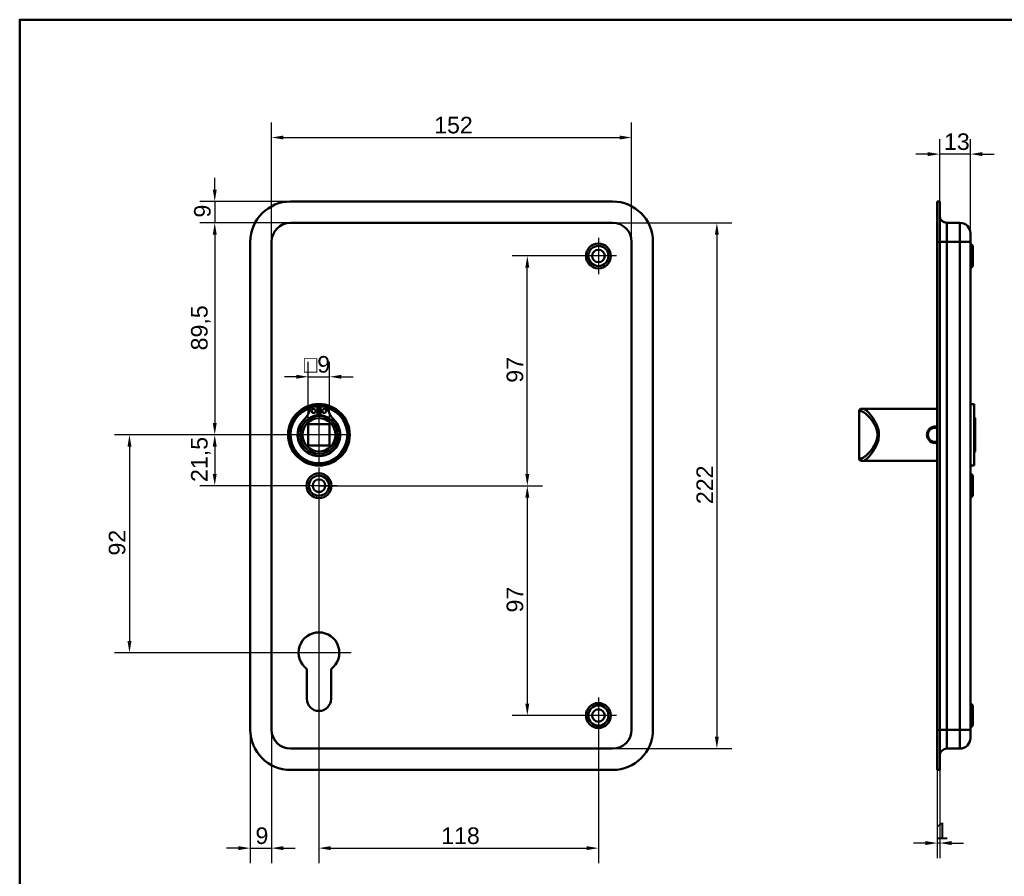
# Model space of a CAD drawing. Header units: millimetres. Extents: x 20 to 833, y 20 to 574.
# Tile 3 of 5: x 20 to 436, y 212 to 574. Entities that reach past the tile are written whole.
import ezdxf

# ---------------------------------------------------------------- set-up
doc = ezdxf.new("R2010")
doc.units = ezdxf.units.MM
doc.header["$LTSCALE"] = 2
for name, color, linetype, lineweight in [('Bemaßungen(DIN)', 7, 'Continuous', 25), ('Mittelpunktmarkierung(DIN)', 7, 'Continuous', 25), ('Sichtbare Kanten(DIN)', 7, 'Continuous', 50), ('Sichtbare tangentiale Kanten(DIN)', 7, 'Continuous', 50), ('Skizziergeometrie(DIN)', 7, 'Continuous', 50)]:
    doc.layers.add(name, color=color, linetype=linetype, lineweight=lineweight)
doc.styles.add('STANDARD-DIN~0', font='arial.ttf')
doc.dimstyles.new('CAD-LAN', dxfattribs={"dimscale": 2, "dimtxt": 3.5, "dimasz": 2.5, "dimexe": 3.175, "dimexo": 0, "dimgap": 0.8, "dimtad": 1, "dimrnd": 1e-08, "dimtxsty": 'STANDARD-DIN~0', "dimcen": 0.09, "dimdle": 10, "dimclrd": 250, "dimclre": 250, "dimclrt": 250, "dimadec": 0, "dimazin": 2, "dimtfac": 1, "dimtmove": 0, "dimatfit": 3, "dimfxl": 1, "dimtolj": 1, "dimtzin": 0, "dimlwd": 25, "dimlwe": 25, "dimarcsym": 0})

# ---------------------------------------------------------------- blocks, each defined once
blk = doc.blocks.new('Ränder Standardrahmen')
at = {"layer": 'Skizziergeometrie(DIN)', "flags": 128}
blk.add_lwpolyline([(10, 10), (10, 287), (410, 287), (410, 10), (10, 10)], dxfattribs=at)
blk = doc.blocks.new('*D8')
at = {"layer": 'Bemaßungen(DIN)', "color": 250, "linetype": 'Continuous', "lineweight": 25, "true_color": 0x3f3f3f, "transparency": 16777216}
for p, q in [((134.35, 488.26), (96, 488.26)), ((102.35, 483.26), (102.35, 403.76)), ((146.35, 398.76), (96, 398.76))]:
    blk.add_line(p, q, dxfattribs=at)
at = {"layer": 'Bemaßungen(DIN)', "color": 250, "linetype": 'Continuous', "true_color": 0x3f3f3f, "transparency": 16777216}
for points in [[(101.52, 483.26), (103.18, 483.26), (102.35, 488.26)], [(101.52, 403.76), (103.18, 403.76), (102.35, 398.76)]]:
    blk.add_solid(points, dxfattribs=at)
at = {"layer": 'Defpoints', "color": 0, "linetype": 'Continuous', "transparency": 16777216}
for p in [(134.35, 488.26), (102.35, 398.76), (146.35, 398.76)]:
    blk.add_point(p, dxfattribs=at)
at = {"layer": 'Bemaßungen(DIN)', "color": 250, "linetype": 'Continuous', "lineweight": 25, "true_color": 0x3f3f3f, "transparency": 16777216, "insert": (92.34, 434.39), "char_height": 7, "attachment_point": 1, "rotation": 90, "style": 'STANDARD-DIN~0'}
blk.add_mtext('\\A1;89,5', dxfattribs=at)
blk = doc.blocks.new('*D9')
at = {"layer": 'Bemaßungen(DIN)', "color": 250, "linetype": 'Continuous', "lineweight": 25, "true_color": 0x3f3f3f, "transparency": 16777216}
for p, q in [((126.35, 480.26), (126.35, 530.61)), ((278.35, 480.26), (278.35, 530.61)), ((131.35, 524.26), (273.35, 524.26))]:
    blk.add_line(p, q, dxfattribs=at)
at = {"layer": 'Bemaßungen(DIN)', "color": 250, "linetype": 'Continuous', "true_color": 0x3f3f3f, "transparency": 16777216}
for points in [[(131.35, 525.09), (131.35, 523.43), (126.35, 524.26)], [(273.35, 525.09), (273.35, 523.43), (278.35, 524.26)]]:
    blk.add_solid(points, dxfattribs=at)
at = {"layer": 'Defpoints', "color": 0, "linetype": 'Continuous', "transparency": 16777216}
for p in [(278.35, 524.26), (126.35, 480.26), (278.35, 480.26)]:
    blk.add_point(p, dxfattribs=at)
at = {"layer": 'Bemaßungen(DIN)', "color": 250, "linetype": 'Continuous', "lineweight": 25, "true_color": 0x3f3f3f, "transparency": 16777216, "insert": (194.98, 533.01), "char_height": 7, "attachment_point": 1, "style": 'STANDARD-DIN~0'}
blk.add_mtext('\\A1;152', dxfattribs=at)
blk = doc.blocks.new('*D10')
at = {"layer": 'Bemaßungen(DIN)', "color": 250, "linetype": 'Continuous', "lineweight": 25, "true_color": 0x3f3f3f, "transparency": 16777216}
for p, q in [((270.35, 488.26), (320.7, 488.26)), ((314.35, 483.26), (314.35, 271.26)), ((270.35, 266.26), (320.7, 266.26))]:
    blk.add_line(p, q, dxfattribs=at)
at = {"layer": 'Bemaßungen(DIN)', "color": 250, "linetype": 'Continuous', "true_color": 0x3f3f3f, "transparency": 16777216}
for points in [[(313.52, 483.26), (315.18, 483.26), (314.35, 488.26)], [(313.52, 271.26), (315.18, 271.26), (314.35, 266.26)]]:
    blk.add_solid(points, dxfattribs=at)
at = {"layer": 'Defpoints', "color": 0, "linetype": 'Continuous', "transparency": 16777216}
for p in [(270.35, 488.26), (270.35, 266.26), (314.35, 266.26)]:
    blk.add_point(p, dxfattribs=at)
at = {"layer": 'Bemaßungen(DIN)', "color": 250, "linetype": 'Continuous', "lineweight": 25, "true_color": 0x3f3f3f, "transparency": 16777216, "insert": (305.72, 369.5), "char_height": 7, "attachment_point": 1, "rotation": 90, "style": 'STANDARD-DIN~0'}
blk.add_mtext('\\A1;222', dxfattribs=at)
blk = doc.blocks.new('*D11')
at = {"layer": 'Bemaßungen(DIN)', "color": 250, "linetype": 'Continuous', "lineweight": 25, "true_color": 0x3f3f3f, "transparency": 16777216}
for p, q in [((146.35, 398.76), (96, 398.76)), ((102.35, 393.76), (102.35, 382.26)), ((146.35, 377.26), (96, 377.26))]:
    blk.add_line(p, q, dxfattribs=at)
at = {"layer": 'Bemaßungen(DIN)', "color": 250, "linetype": 'Continuous', "true_color": 0x3f3f3f, "transparency": 16777216}
for points in [[(101.52, 393.76), (103.18, 393.76), (102.35, 398.76)], [(101.52, 382.26), (103.18, 382.26), (102.35, 377.26)]]:
    blk.add_solid(points, dxfattribs=at)
at = {"layer": 'Defpoints', "color": 0, "linetype": 'Continuous', "transparency": 16777216}
for p in [(146.35, 398.76), (102.35, 377.26), (146.35, 377.26)]:
    blk.add_point(p, dxfattribs=at)
at = {"layer": 'Bemaßungen(DIN)', "color": 250, "linetype": 'Continuous', "lineweight": 25, "true_color": 0x3f3f3f, "transparency": 16777216, "insert": (92.34, 378.83), "char_height": 7, "attachment_point": 1, "rotation": 90, "style": 'STANDARD-DIN~0'}
blk.add_mtext('\\A1;21,5', dxfattribs=at)
blk = doc.blocks.new('*D12')
at = {"layer": 'Bemaßungen(DIN)', "color": 250, "linetype": 'Continuous', "lineweight": 25, "true_color": 0x3f3f3f, "transparency": 16777216}
for p, q in [((146.35, 398.76), (60, 398.76)), ((66.35, 393.76), (66.35, 311.76)), ((146.35, 306.76), (60, 306.76))]:
    blk.add_line(p, q, dxfattribs=at)
at = {"layer": 'Bemaßungen(DIN)', "color": 250, "linetype": 'Continuous', "true_color": 0x3f3f3f, "transparency": 16777216}
for points in [[(65.52, 393.76), (67.18, 393.76), (66.35, 398.76)], [(65.52, 311.76), (67.18, 311.76), (66.35, 306.76)]]:
    blk.add_solid(points, dxfattribs=at)
at = {"layer": 'Defpoints', "color": 0, "linetype": 'Continuous', "transparency": 16777216}
for p in [(146.35, 398.76), (66.35, 306.76), (146.35, 306.76)]:
    blk.add_point(p, dxfattribs=at)
at = {"layer": 'Bemaßungen(DIN)', "color": 250, "linetype": 'Continuous', "lineweight": 25, "true_color": 0x3f3f3f, "transparency": 16777216, "insert": (57.6, 347.78), "char_height": 7, "attachment_point": 1, "rotation": 90, "style": 'STANDARD-DIN~0'}
blk.add_mtext('\\A1;92', dxfattribs=at)
blk = doc.blocks.new('*D13')
at = {"layer": 'Bemaßungen(DIN)', "color": 250, "linetype": 'Continuous', "lineweight": 25, "true_color": 0x3f3f3f, "transparency": 16777216}
for p, q in [((102.35, 502.26), (102.35, 507.26)), ((134.35, 497.26), (96, 497.26)), ((102.35, 497.26), (102.35, 488.26)), ((134.35, 488.26), (96, 488.26)), ((102.35, 483.26), (102.35, 478.26))]:
    blk.add_line(p, q, dxfattribs=at)
at = {"layer": 'Bemaßungen(DIN)', "color": 250, "linetype": 'Continuous', "true_color": 0x3f3f3f, "transparency": 16777216}
for points in [[(101.52, 502.26), (103.18, 502.26), (102.35, 497.26)], [(101.52, 483.26), (103.18, 483.26), (102.35, 488.26)]]:
    blk.add_solid(points, dxfattribs=at)
at = {"layer": 'Defpoints', "color": 0, "linetype": 'Continuous', "transparency": 16777216}
for p in [(134.35, 497.26), (102.35, 488.26), (134.35, 488.26)]:
    blk.add_point(p, dxfattribs=at)
at = {"layer": 'Bemaßungen(DIN)', "color": 250, "linetype": 'Continuous', "lineweight": 25, "true_color": 0x3f3f3f, "transparency": 16777216, "insert": (93.6, 490.46), "char_height": 7, "attachment_point": 1, "rotation": 90, "style": 'STANDARD-DIN~0'}
blk.add_mtext('\\A1;9', dxfattribs=at)
blk = doc.blocks.new('*D14')
at = {"layer": 'Bemaßungen(DIN)', "color": 250, "linetype": 'Continuous', "lineweight": 25, "true_color": 0x3f3f3f, "transparency": 16777216}
for p, q in [((256.7, 474.26), (227.97, 474.26)), ((234.32, 382.26), (234.32, 469.26)), ((146.35, 377.26), (240.67, 377.26))]:
    blk.add_line(p, q, dxfattribs=at)
at = {"layer": 'Bemaßungen(DIN)', "color": 250, "linetype": 'Continuous', "true_color": 0x3f3f3f, "transparency": 16777216}
for points in [[(233.48, 469.26), (235.15, 469.26), (234.32, 474.26)], [(233.48, 382.26), (235.15, 382.26), (234.32, 377.26)]]:
    blk.add_solid(points, dxfattribs=at)
at = {"layer": 'Defpoints', "color": 0, "linetype": 'Continuous', "transparency": 16777216}
for p in [(234.32, 474.26), (256.7, 474.26), (146.35, 377.26)]:
    blk.add_point(p, dxfattribs=at)
at = {"layer": 'Bemaßungen(DIN)', "color": 250, "linetype": 'Continuous', "lineweight": 25, "true_color": 0x3f3f3f, "transparency": 16777216, "insert": (225.57, 420.74), "char_height": 7, "attachment_point": 1, "rotation": 90, "style": 'STANDARD-DIN~0'}
blk.add_mtext('\\A1;97', dxfattribs=at)
blk = doc.blocks.new('*D15')
at = {"layer": 'Bemaßungen(DIN)', "color": 250, "linetype": 'Continuous', "lineweight": 25, "true_color": 0x3f3f3f, "transparency": 16777216}
for p, q in [((146.35, 377.26), (240.67, 377.26)), ((234.32, 372.26), (234.32, 285.26)), ((256.7, 280.26), (227.97, 280.26))]:
    blk.add_line(p, q, dxfattribs=at)
at = {"layer": 'Bemaßungen(DIN)', "color": 250, "linetype": 'Continuous', "true_color": 0x3f3f3f, "transparency": 16777216}
for points in [[(233.48, 372.26), (235.15, 372.26), (234.32, 377.26)], [(233.48, 285.26), (235.15, 285.26), (234.32, 280.26)]]:
    blk.add_solid(points, dxfattribs=at)
at = {"layer": 'Defpoints', "color": 0, "linetype": 'Continuous', "transparency": 16777216}
for p in [(146.35, 377.26), (234.32, 280.26), (256.7, 280.26)]:
    blk.add_point(p, dxfattribs=at)
at = {"layer": 'Bemaßungen(DIN)', "color": 250, "linetype": 'Continuous', "lineweight": 25, "true_color": 0x3f3f3f, "transparency": 16777216, "insert": (225.57, 323.74), "char_height": 7, "attachment_point": 1, "rotation": 90, "style": 'STANDARD-DIN~0'}
blk.add_mtext('\\A1;97', dxfattribs=at)
blk = doc.blocks.new('*D16')
at = {"layer": 'Bemaßungen(DIN)', "color": 250, "linetype": 'Continuous', "lineweight": 25, "true_color": 0x3f3f3f, "transparency": 16777216}
for p, q in [((146.35, 369.61), (146.35, 217.91)), ((264.35, 272.61), (264.35, 217.91)), ((151.35, 224.26), (259.35, 224.26))]:
    blk.add_line(p, q, dxfattribs=at)
at = {"layer": 'Bemaßungen(DIN)', "color": 250, "linetype": 'Continuous', "true_color": 0x3f3f3f, "transparency": 16777216}
for points in [[(151.35, 225.09), (151.35, 223.43), (146.35, 224.26)], [(259.35, 225.09), (259.35, 223.43), (264.35, 224.26)]]:
    blk.add_solid(points, dxfattribs=at)
at = {"layer": 'Defpoints', "color": 0, "linetype": 'Continuous', "transparency": 16777216}
for p in [(146.35, 369.61), (264.35, 272.61), (264.35, 224.26)]:
    blk.add_point(p, dxfattribs=at)
at = {"layer": 'Bemaßungen(DIN)', "color": 250, "linetype": 'Continuous', "lineweight": 25, "true_color": 0x3f3f3f, "transparency": 16777216, "insert": (197.94, 233.01), "char_height": 7, "attachment_point": 1, "style": 'STANDARD-DIN~0'}
blk.add_mtext('\\A1;118', dxfattribs=at)
blk = doc.blocks.new('*D17')
at = {"layer": 'Bemaßungen(DIN)', "color": 250, "linetype": 'Continuous', "lineweight": 25, "true_color": 0x3f3f3f, "transparency": 16777216}
for p, q in [((117.35, 274.26), (117.35, 217.91)), ((126.35, 274.26), (126.35, 217.91)), ((112.35, 224.26), (107.35, 224.26)), ((117.35, 224.26), (126.35, 224.26)), ((131.35, 224.26), (136.35, 224.26))]:
    blk.add_line(p, q, dxfattribs=at)
at = {"layer": 'Bemaßungen(DIN)', "color": 250, "linetype": 'Continuous', "true_color": 0x3f3f3f, "transparency": 16777216}
for points in [[(112.35, 225.09), (112.35, 223.43), (117.35, 224.26)], [(131.35, 225.09), (131.35, 223.43), (126.35, 224.26)]]:
    blk.add_solid(points, dxfattribs=at)
at = {"layer": 'Defpoints', "color": 0, "linetype": 'Continuous', "transparency": 16777216}
for p in [(117.35, 274.26), (126.35, 274.26), (126.35, 224.26)]:
    blk.add_point(p, dxfattribs=at)
at = {"layer": 'Bemaßungen(DIN)', "color": 250, "linetype": 'Continuous', "lineweight": 25, "true_color": 0x3f3f3f, "transparency": 16777216, "insert": (119.55, 233.01), "char_height": 7, "attachment_point": 1, "style": 'STANDARD-DIN~0'}
blk.add_mtext('\\A1;9', dxfattribs=at)
blk = doc.blocks.new('*D18')
at = {"layer": 'Bemaßungen(DIN)', "color": 250, "linetype": 'Continuous', "lineweight": 25, "true_color": 0x3f3f3f, "transparency": 16777216}
for p, q in [((141.85, 403.26), (141.85, 429.61)), ((150.85, 403.26), (150.85, 429.61)), ((136.85, 423.26), (131.85, 423.26)), ((141.85, 423.26), (150.85, 423.26)), ((155.85, 423.26), (160.85, 423.26))]:
    blk.add_line(p, q, dxfattribs=at)
at = {"layer": 'Bemaßungen(DIN)', "color": 250, "linetype": 'Continuous', "true_color": 0x3f3f3f, "transparency": 16777216}
for points in [[(136.85, 424.09), (136.85, 422.43), (141.85, 423.26)], [(155.85, 424.09), (155.85, 422.43), (150.85, 423.26)]]:
    blk.add_solid(points, dxfattribs=at)
at = {"layer": 'Defpoints', "color": 0, "linetype": 'Continuous', "transparency": 16777216}
for p in [(150.85, 423.26), (141.85, 403.26), (150.85, 403.26)]:
    blk.add_point(p, dxfattribs=at)
at = {"layer": 'Bemaßungen(DIN)', "color": 250, "linetype": 'Continuous', "lineweight": 25, "true_color": 0x3f3f3f, "transparency": 16777216, "insert": (139.98, 432.01), "char_height": 7, "attachment_point": 1, "style": 'STANDARD-DIN~0'}
blk.add_mtext('\\A1;\\fAIGDT|b0|i0;\\H7.0000;o\\fArial|b0|i0;\\H7.0000;9', dxfattribs=at)
blk = doc.blocks.new('*D19')
at = {"layer": 'Bemaßungen(DIN)', "color": 250, "linetype": 'Continuous', "lineweight": 25, "true_color": 0x3f3f3f, "transparency": 16777216}
for p, q in [((408.42, 497.26), (408.42, 523.61)), ((421.42, 483.76), (421.42, 523.61)), ((403.42, 517.26), (398.42, 517.26)), ((421.42, 517.26), (408.42, 517.26)), ((426.42, 517.26), (431.42, 517.26))]:
    blk.add_line(p, q, dxfattribs=at)
at = {"layer": 'Bemaßungen(DIN)', "color": 250, "linetype": 'Continuous', "true_color": 0x3f3f3f, "transparency": 16777216}
for points in [[(403.42, 518.09), (403.42, 516.43), (408.42, 517.26)], [(426.42, 518.09), (426.42, 516.43), (421.42, 517.26)]]:
    blk.add_solid(points, dxfattribs=at)
at = {"layer": 'Defpoints', "color": 0, "linetype": 'Continuous', "transparency": 16777216}
for p in [(408.42, 517.26), (408.42, 497.26), (421.42, 483.76)]:
    blk.add_point(p, dxfattribs=at)
at = {"layer": 'Bemaßungen(DIN)', "color": 250, "linetype": 'Continuous', "lineweight": 25, "true_color": 0x3f3f3f, "transparency": 16777216, "insert": (410.24, 526.01), "char_height": 7, "attachment_point": 1, "style": 'STANDARD-DIN~0'}
blk.add_mtext('\\A1;13', dxfattribs=at)
blk = doc.blocks.new('*D20')
at = {"layer": 'Bemaßungen(DIN)', "color": 250, "linetype": 'Continuous', "lineweight": 25, "true_color": 0x3f3f3f, "transparency": 16777216}
for p, q in [((407.42, 257.26), (407.42, 220.05)), ((408.42, 257.26), (408.42, 220.05)), ((402.42, 226.4), (397.42, 226.4)), ((408.42, 226.4), (407.42, 226.4)), ((413.42, 226.4), (418.42, 226.4))]:
    blk.add_line(p, q, dxfattribs=at)
at = {"layer": 'Bemaßungen(DIN)', "color": 250, "linetype": 'Continuous', "true_color": 0x3f3f3f, "transparency": 16777216}
for points in [[(402.42, 227.23), (402.42, 225.57), (407.42, 226.4)], [(413.42, 227.23), (413.42, 225.57), (408.42, 226.4)]]:
    blk.add_solid(points, dxfattribs=at)
at = {"layer": 'Defpoints', "color": 0, "linetype": 'Continuous', "transparency": 16777216}
for p in [(407.42, 257.26), (408.42, 257.26), (407.42, 226.4)]:
    blk.add_point(p, dxfattribs=at)
at = {"layer": 'Bemaßungen(DIN)', "color": 250, "linetype": 'Continuous', "lineweight": 25, "true_color": 0x3f3f3f, "transparency": 16777216, "insert": (406.63, 235.03), "char_height": 7, "attachment_point": 1, "style": 'STANDARD-DIN~0'}
blk.add_mtext('\\A1;1', dxfattribs=at)

msp = doc.modelspace()

# ---------------------------------------------------------------- linework, layer by layer
at = {"layer": 'Mittelpunktmarkierung(DIN)', "linetype": 'Continuous'}
for p, q in [((264.35, 481.909), (264.35, 466.609)), ((272, 474.259), (256.7, 474.259)), ((146.35, 410.759), (146.35, 386.759)), ((158.35, 398.759), (134.35, 398.759)), ((146.35, 384.909), (146.35, 369.609)), ((154, 377.259), (138.7, 377.259)), ((146.35, 320.359), (146.35, 296.759)), ((159.95, 306.759), (132.75, 306.759)), ((264.35, 287.909), (264.35, 272.609)), ((272, 280.259), (256.7, 280.259))]:
    msp.add_line(p, q, dxfattribs=at)
at = {"layer": 'Sichtbare Kanten(DIN)'}
for p, q in [((134.35, 497.259), (270.35, 497.259)), ((407.42, 497.259), (408.42, 497.259)), ((407.42, 497.259), (407.42, 480.259)), ((408.42, 497.259), (408.42, 480.259)), ((270.35, 488.259), (134.35, 488.259)), ((416.92, 488.259), (411.42, 488.259)), ((421.42, 483.759), (421.42, 480.259)), ((117.35, 274.259), (117.35, 480.259)), ((126.35, 480.259), (126.35, 274.259)), ((278.35, 274.259), (278.35, 480.259)), ((287.35, 480.259), (287.35, 274.259)), ((407.42, 274.259), (407.42, 480.259)), ((408.42, 274.259), (408.42, 480.259)), ((421.42, 274.259), (421.42, 480.259)), ((422.42, 478.509), (421.42, 479.509)), ((422.42, 478.509), (422.42, 470.009)), ((422.42, 470.009), (421.42, 469.009)), ((422.92, 411.759), (421.42, 411.759)), ((422.92, 385.759), (422.92, 411.759)), ((144.349, 410.666), (145.733, 410.666)), ((145.733, 410.666), (145.733, 406.966)), ((146.966, 410.666), (148.351, 410.666)), ((146.966, 406.966), (146.966, 410.666)), ((374.42, 408.759), (374.42, 388.759)), ((375.42, 409.759), (376.089, 409.759)), ((380.42, 409.759), (376.089, 409.759)), ((407.42, 409.759), (380.42, 409.759)), ((141.85, 394.259), (141.85, 403.259)), ((141.85, 403.259), (150.85, 403.259)), ((150.85, 403.259), (150.85, 394.259)), ((423.42, 405.759), (422.92, 406.259)), ((423.42, 405.759), (423.42, 391.759)), ((150.85, 394.259), (141.85, 394.259)), ((423.42, 391.759), (422.92, 391.259)), ((376.089, 387.759), (375.42, 387.759)), ((380.42, 387.759), (376.089, 387.759)), ((407.42, 387.759), (380.42, 387.759)), ((422.92, 385.759), (421.42, 385.759)), ((422.42, 381.509), (421.42, 382.509)), ((422.42, 381.509), (422.42, 373.009)), ((422.42, 373.009), (421.42, 372.009)), ((141.25, 287.259), (141.25, 299.834)), ((151.45, 299.834), (151.45, 287.259)), ((422.42, 284.509), (421.42, 285.509)), ((422.42, 284.509), (422.42, 276.009)), ((422.42, 276.009), (421.42, 275.009)), ((407.42, 274.259), (407.42, 257.259)), ((408.42, 274.259), (408.42, 257.259)), ((421.42, 274.259), (421.42, 270.759)), ((134.35, 266.259), (270.35, 266.259)), ((416.92, 266.259), (411.42, 266.259)), ((270.35, 257.259), (134.35, 257.259)), ((407.42, 257.259), (408.42, 257.259))]:
    msp.add_line(p, q, dxfattribs=at)
for centre, radius in [((264.35, 474.259), 5.25), ((264.35, 474.259), 4.25), ((264.35, 474.259), 2.65), ((146.35, 398.759), 13), ((146.35, 398.759), 12.5), ((144.118, 408.816), 0.85), ((148.581, 408.816), 0.85), ((146.35, 398.759), 8), ((146.35, 398.759), 7), ((146.35, 377.259), 5.25), ((146.35, 377.259), 4.25), ((146.35, 377.259), 2.65), ((264.35, 280.259), 5.25), ((264.35, 280.259), 4.25), ((264.35, 280.259), 2.65)]:
    msp.add_circle(centre, radius, dxfattribs=at)
for centre, radius, start, end in [((134.35, 480.259), 17, 90, 180), ((270.35, 480.259), 17, 0, 90), ((411.42, 491.259), 3, 180, 270), ((134.35, 480.259), 8, 90, 180), ((270.35, 480.259), 8, 0, 90), ((416.92, 483.759), 4.5, 0, 90), ((146.35, 398.759), 12, 104.7921, 75.2079), ((133.98, 411.406), 8.725, 314.36355, 345.19781), ((144.349, 408.666), 2, 90, 165.19781), ((146.35, 398.759), 12, 82.89827, 97.10173), ((146.35, 398.759), 9, 86.0711, 93.9289), ((148.351, 408.666), 2, 14.80219, 90), ((158.72, 411.406), 8.725, 194.80219, 225.63645), ((375.42, 408.759), 1, 90, 180), ((146.35, 398.759), 9, 130.90334, 49.09666), ((146.35, 398.759), 8.967, 134.36355, 45.63645), ((146.35, 399.492), 7.5, 94.71631, 139.03055), ((146.35, 398.759), 8.2, 73.43926, 106.56074), ((146.35, 399.492), 7.5, 40.96945, 85.28369), ((375.42, 388.759), 1, 180, 270), ((146.35, 306.759), 8.6, 306.37184, 233.62816), ((146.35, 287.259), 5.1, 180, 0), ((134.35, 274.259), 17, 180, 270), ((134.35, 274.259), 8, 180, 270), ((270.35, 274.259), 8, 270, 0), ((270.35, 274.259), 17, 270, 0), ((416.92, 270.759), 4.5, 270, 0), ((411.42, 263.259), 3, 90, 180)]:
    msp.add_arc(centre, radius, start, end, dxfattribs=at)
for points, knots in [([(406.42, 402.237), (405.915, 402.238), (404.899, 401.991), (403.707, 401.003), (403.032, 399.567), (403.029, 397.404), (404.395, 395.637), (406.252, 395.202), (407.098, 395.334), (407.42, 395.436)], [-2.115041, -2.115041, -2.115041, -2.115041, -1.9639931, -1.8129167, -1.6618403, -1.510764, -1.2086112, -1.0575348, -0.956574, -0.956574, -0.956574, -0.956574]), ([(407.42, 395.93), (407.101, 395.818), (406.761, 395.759), (406.42, 395.759), (405.968, 395.758), (405.517, 395.863), (405.114, 396.058), (404.308, 396.448), (403.698, 397.21), (403.496, 398.086), (403.395, 398.523), (403.395, 398.99), (403.496, 399.429), (403.597, 399.869), (403.797, 400.282), (404.075, 400.63), (404.353, 400.978), (404.708, 401.263), (405.112, 401.458), (405.515, 401.654), (405.969, 401.759), (406.42, 401.759)], [3.0589208, 3.0589208, 3.0589208, 3.0589208, 3.1726043, 3.1726043, 3.1726043, 3.3236807, 3.3236807, 3.3236807, 3.6258335, 3.6258335, 3.6258335, 3.7769099, 3.7769099, 3.7769099, 3.9279863, 3.9279863, 3.9279863, 4.0790627, 4.0790627, 4.0790627, 4.2301105, 4.2301105, 4.2301105, 4.2301105]), ([(407.42, 402.075), (407.097, 402.18), (406.759, 402.237), (406.42, 402.237), (406.42, 402.237), (406.42, 402.237), (406.42, 402.237)], [-0.10163551, -0.10163551, -0.10163551, -0.10163551, 0, 0, 0, 0.0000285, 0.0000285, 0.0000285, 0.0000285]), ([(406.42, 401.759), (406.42, 401.759), (406.42, 401.759), (406.42, 401.759), (406.76, 401.758), (407.098, 401.697), (407.418, 401.583)], [2.11504094, 2.11504094, 2.11504094, 2.11504094, 2.11506954, 2.11506954, 2.11506954, 2.2291987, 2.2291987, 2.2291987, 2.2291987])]:
    msp.add_open_spline(points, degree=3, knots=knots, dxfattribs=at)
at = {"layer": 'Sichtbare tangentiale Kanten(DIN)'}
for p, q in [((411.42, 488.259), (411.42, 480.259)), ((416.92, 480.259), (416.92, 488.259)), ((407.42, 480.259), (408.42, 480.259)), ((408.42, 480.259), (411.42, 480.259)), ((416.92, 480.259), (411.42, 480.259)), ((411.42, 274.259), (411.42, 480.259)), ((421.42, 480.259), (416.92, 480.259)), ((416.92, 480.259), (416.92, 274.259)), ((375.125, 408.759), (374.42, 408.759)), ((406.42, 402.236), (406.42, 401.759)), ((374.42, 388.759), (375.125, 388.759)), ((407.42, 274.259), (408.42, 274.259)), ((411.42, 274.259), (408.42, 274.259)), ((416.92, 274.259), (411.42, 274.259)), ((411.42, 274.259), (411.42, 266.259)), ((416.92, 274.259), (421.42, 274.259)), ((416.92, 266.259), (416.92, 274.259))]:
    msp.add_line(p, q, dxfattribs=at)
for centre, major_axis, start_param, end_param in [((376.089, 408.759), (0, 1), 0, 1.5707963), ((376.089, 388.759), (0, -1), 4.712389, 6.2831853)]:
    msp.add_ellipse(centre, major_axis=major_axis, ratio=0.9647528, start_param=start_param, end_param=end_param, dxfattribs=at)
for points, knots in [([(375.125, 408.759), (375.351, 408.759), (375.633, 408.664), (375.957, 408.489), (376.281, 408.314), (376.647, 408.058), (377.04, 407.738), (377.825, 407.096), (378.72, 406.196), (379.579, 405.092), (380.009, 404.541), (380.428, 403.938), (380.806, 403.281), (380.995, 402.952), (381.173, 402.61), (381.334, 402.253), (381.496, 401.896), (381.642, 401.525), (381.763, 401.142), (382.004, 400.377), (382.148, 399.563), (382.146, 398.749), (382.144, 397.934), (381.997, 397.118), (381.758, 396.355), (381.279, 394.83), (380.434, 393.521), (379.571, 392.418), (378.709, 391.315), (377.822, 390.419), (377.039, 389.779), (376.648, 389.459), (376.282, 389.203), (375.958, 389.028), (375.633, 388.853), (375.351, 388.759), (375.125, 388.759)], [0, 0, 0, 0, 0.2447238, 0.2447238, 0.2447238, 0.4894476, 0.4894476, 0.4894476, 0.9788953, 0.9788953, 0.9788953, 1.2236191, 1.2236191, 1.2236191, 1.345981, 1.345981, 1.345981, 1.4683429, 1.4683429, 1.4683429, 1.7130667, 1.7130667, 1.7130667, 1.9577905, 1.9577905, 1.9577905, 2.4472382, 2.4472382, 2.4472382, 2.9366858, 2.9366858, 2.9366858, 3.1814096, 3.1814096, 3.1814096, 3.4261334, 3.4261334, 3.4261334, 3.4261334]), ([(376.089, 387.759), (376.304, 387.759), (376.84, 387.966), (378.233, 389.092), (380.33, 391.556), (382.338, 395.158), (382.898, 398.749), (382.557, 400.986), (382.004, 402.618), (381.327, 404.125), (379.93, 406.444), (378.23, 408.425), (376.841, 409.551), (376.304, 409.759), (376.089, 409.759)], [-3.4261334, -3.4261334, -3.4261334, -3.4261334, -3.1814096, -2.9366858, -2.4472382, -1.9577905, -1.7130667, -1.4683429, -1.345981, -1.2236191, -0.9788953, -0.4894476, -0.2447238, 0, 0, 0, 0])]:
    msp.add_open_spline(points, degree=3, knots=knots, dxfattribs=at)

# ---------------------------------------------------------------- block references
at = {"xscale": 2, "yscale": 2, "zscale": 2}
msp.add_blockref('Ränder Standardrahmen', (0, 0), dxfattribs=at)

# ---------------------------------------------------------------- dimensions: what is measured, and where the dimension line sits
at = {"layer": 'Bemaßungen(DIN)', "color": 250, "linetype": 'Continuous', "lineweight": 25, "true_color": 0x3f3f3f}
for base, p1, p2, angle, override, picture, middle in [((278.35, 524.259), (126.35, 480.259), (278.35, 480.259), 180, {"dimgap": 0.8, "dimdec": 2, "dimtol": 0, "dimlim": 0, "dimtp": 0, "dimtm": 0, "dimtdec": 2, "dimtofl": 0, "dimatfit": 1}, '*D9', (202.35, 524.259)), ((102.35, 488.259), (134.35, 497.259), (134.35, 488.259), 270, {"dimgap": 0.8, "dimdec": 2, "dimtol": 0, "dimlim": 0, "dimtp": 0, "dimtm": 0, "dimtdec": 2, "dimtofl": 1, "dimatfit": 1}, '*D13', (102.35, 492.759)), ((102.35, 398.759), (134.35, 488.259), (146.35, 398.759), 90, {"dimgap": 0.8, "dimdec": 2, "dimtol": 0, "dimlim": 0, "dimtp": 0, "dimtm": 0, "dimtdec": 2, "dimtofl": 0, "dimatfit": 1}, '*D8', (102.35, 443.509)), ((314.35, 266.259), (270.35, 488.259), (270.35, 266.259), 90, {"dimgap": 0.8, "dimdec": 2, "dimtol": 0, "dimlim": 0, "dimtp": 0, "dimtm": 0, "dimtdec": 2, "dimtofl": 0, "dimatfit": 1}, '*D10', (314.35, 377.259)), ((234.317, 474.259), (146.35, 377.259), (256.7, 474.259), 90, {"dimgap": 0.8, "dimdec": 2, "dimtol": 0, "dimlim": 0, "dimtp": 0, "dimtm": 0, "dimtdec": 2, "dimtofl": 0, "dimatfit": 1}, '*D14', (234.317, 425.759)), ((66.35, 306.759), (146.35, 398.759), (146.35, 306.759), 90, {"dimgap": 0.8, "dimdec": 2, "dimtol": 0, "dimlim": 0, "dimtp": 0, "dimtm": 0, "dimtdec": 2, "dimtofl": 0, "dimatfit": 1}, '*D12', (66.35, 352.759)), ((102.35, 377.259), (146.35, 398.759), (146.35, 377.259), 90, {"dimgap": 0.8, "dimdec": 2, "dimtol": 0, "dimlim": 0, "dimtp": 0, "dimtm": 0, "dimtdec": 2, "dimtofl": 0, "dimatfit": 1}, '*D11', (102.35, 388.009)), ((234.317, 280.259), (146.35, 377.259), (256.7, 280.259), 90, {"dimgap": 0.8, "dimdec": 2, "dimtol": 0, "dimlim": 0, "dimtp": 0, "dimtm": 0, "dimtdec": 2, "dimtofl": 0, "dimatfit": 1}, '*D15', (234.317, 328.759)), ((264.35, 224.259), (146.35, 369.609), (264.35, 272.609), 180, {"dimgap": 0.8, "dimdec": 2, "dimtol": 0, "dimlim": 0, "dimtp": 0, "dimtm": 0, "dimtdec": 2, "dimtofl": 0, "dimatfit": 1}, '*D16', (205.35, 224.259))]:
    dim = msp.add_linear_dim(base=base, p1=p1, p2=p2, angle=angle, dimstyle='CAD-LAN', override=override, dxfattribs=at)
    dim.commit()
    dim.dimension.update_dxf_attribs({"geometry": picture, "text_midpoint": middle, "dimtype": 160})
for base, p1, p2, picture, middle in [((408.42, 517.259), (421.42, 483.759), (408.42, 497.259), '*D19', (414.92, 517.259)), ((126.35, 224.259), (117.35, 274.259), (126.35, 274.259), '*D17', (121.85, 224.259)), ((407.42, 226.399), (408.42, 257.259), (407.42, 257.259), '*D20', (407.92, 226.399))]:
    dim = msp.add_linear_dim(base=base, p1=p1, p2=p2, dimstyle='CAD-LAN', override={"dimgap": 0.8, "dimdec": 2, "dimtol": 0, "dimlim": 0, "dimtp": 0, "dimtm": 0, "dimtdec": 2, "dimtofl": 1, "dimatfit": 1}, dxfattribs=at)
    dim.commit()
    dim.dimension.update_dxf_attribs({"geometry": picture, "text_midpoint": middle, "dimtype": 160})
dim = msp.add_linear_dim(base=(150.85, 423.259), p1=(141.85, 403.259), p2=(150.85, 403.259), angle=180, text='\\fAIGDT|b0|i0;\\H7.0000;o\\fArial|b0|i0;\\H7.0000;<>', dimstyle='CAD-LAN', override={"dimgap": 0.8, "dimdec": 2, "dimtol": 0, "dimlim": 0, "dimtp": 0, "dimtm": 0, "dimtdec": 2, "dimtofl": 1, "dimatfit": 1}, dxfattribs=at)
dim.commit()
dim.dimension.update_dxf_attribs({"geometry": '*D18', "text_midpoint": (146.35, 423.259), "dimtype": 160})

doc.saveas('drawing.dxf')
